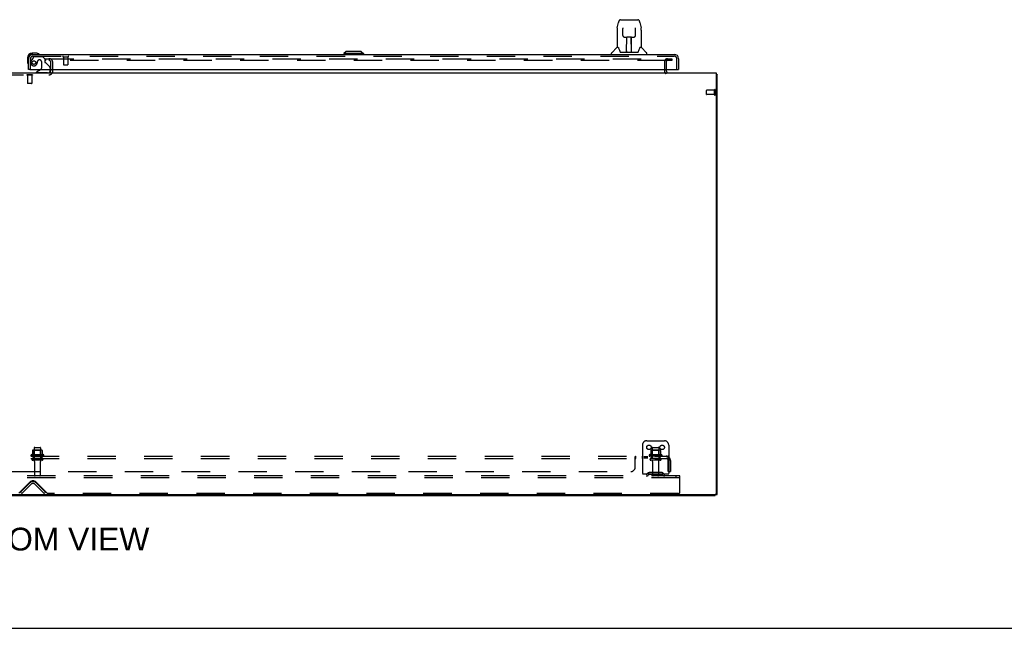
# Model space of a CAD drawing. Header units: inches. Extents: x 0 to 293, y 0 to 190.
# Tile 4 of 30: x 90 to 146, y 0 to 35. Entities that reach past the tile are written whole.
import ezdxf

# ---------------------------------------------------------------- set-up
doc = ezdxf.new("R2010")
doc.units = ezdxf.units.IN
doc.header["$LTSCALE"] = 16.12069
doc.header["$MEASUREMENT"] = 0
doc.linetypes.add('HIDDEN', pattern=[0.2, 0.1, -0.1])
doc.layers.get('0').update_dxf_attribs({"linetype": 'CONTINUOUS'})
for name, color, linetype in [('DEFAULT_2', 8, 'HIDDEN'), ('DIMENSIONS', 7, 'CONTINUOUS'), ('MAIN_RH_DOOR_ASSEMBLY', 7, 'CONTINUOUS'), ('SUBPANEL', 7, 'CONTINUOUS')]:
    doc.layers.add(name, color=color, linetype=linetype)
doc.styles.get("Standard").update_dxf_attribs({"font": 'arial.ttf'})

msp = doc.modelspace()

# ---------------------------------------------------------------- linework, layer by layer
at = {"color": 7, "linetype": 'Continuous'}
for p, q in [((51.815, 31.549), (129.461, 31.549)), ((91.659, 31.692), (91.659, 31.753)), ((129.461, 31.549), (129.461, 7.653)), ((129.513, 31.445), (129.461, 31.445)), ((129.513, 7.601), (129.513, 31.445)), ((51.867, 7.549), (129.409, 7.549)), ((51.878, 7.601), (129.513, 7.601)), ((90.638, 7.549), (90.638, 7.601)), ((129.409, 7.549), (129.409, 7.601)), ((0, 0), (293.103, 0))]:
    msp.add_line(p, q, dxfattribs=at)
msp.add_lwpolyline([(129.461, 31.465), (129.462, 31.465), (129.466, 31.464), (129.47, 31.463), (129.474, 31.462), (129.478, 31.461), (129.482, 31.46), (129.486, 31.46), (129.489, 31.459), (129.493, 31.458), (129.496, 31.458), (129.499, 31.457), (129.502, 31.456), (129.504, 31.455), (129.506, 31.454), (129.508, 31.453), (129.51, 31.452), (129.511, 31.451), (129.512, 31.45), (129.513, 31.448), (129.513, 31.447), (129.513, 31.445)], dxfattribs=at)
for centre, radius, start, end in [((91.544, 31.664), 0.115, 270, 295.2502), ((126.76, 31.692), 0.142, 180, 270), ((129.409, 7.653), 0.052, 270, 360)]:
    msp.add_arc(centre, radius, start, end, dxfattribs=at)
at = {"color": 3, "linetype": 'Continuous'}
msp.add_arc((91.544, 31.664), 0.115, 295.2502, 360, dxfattribs=at)
at = {"layer": 'DEFAULT_2', "color": 8, "linetype": 'HIDDEN'}
for p, q in [((91.347, 32.362), (91.347, 32.258)), ((91.347, 32.362), (126.597, 32.362)), ((91.365, 32.258), (91.347, 32.258)), ((126.597, 32.258), (91.365, 32.258)), ((91.659, 31.753), (91.659, 32.143)), ((91.763, 31.664), (91.763, 32.143)), ((126.513, 32.176), (126.513, 31.692)), ((126.617, 32.176), (126.617, 31.692)), ((126.625, 32.362), (126.93, 32.362)), ((126.93, 32.258), (126.625, 32.258)), ((126.93, 32.362), (126.93, 32.258)), ((88.482, 31.445), (91.544, 31.445)), ((90.279, 31.449), (90.279, 31.431)), ((90.616, 31.449), (90.279, 31.449)), ((90.616, 31.431), (90.279, 31.431)), ((90.323, 31.431), (90.323, 30.959)), ((90.571, 31.431), (90.571, 30.959)), ((90.616, 31.449), (90.616, 31.431)), ((91.659, 31.664), (91.659, 31.692)), ((90.333, 30.949), (90.323, 30.959)), ((90.571, 30.959), (90.323, 30.959)), ((90.561, 30.949), (90.333, 30.949)), ((90.561, 30.949), (90.571, 30.959)), ((128.909, 30.331), (128.909, 30.559)), ((129.366, 30.569), (128.919, 30.569)), ((129.366, 30.321), (128.919, 30.321)), ((129.366, 30.303), (129.366, 30.587)), ((129.409, 30.303), (129.409, 30.587)), ((125.513, 10.653), (126.513, 10.653)), ((90.611, 10.104), (90.611, 9.876)), ((91.144, 10.114), (90.633, 10.114)), ((90.705, 10.094), (90.685, 10.114)), ((90.705, 10.248), (90.705, 9.653)), ((91.072, 10.094), (90.705, 10.094)), ((90.705, 9.798), (90.705, 10.094)), ((90.735, 10.278), (91.041, 10.278)), ((91.071, 10.248), (91.071, 9.653)), ((91.072, 10.094), (91.092, 10.114)), ((91.072, 9.798), (91.072, 10.094)), ((91.166, 10.104), (91.166, 9.876)), ((125.263, 10.403), (125.263, 8.653)), ((125.736, 10.104), (125.736, 9.876)), ((126.269, 10.114), (125.758, 10.114)), ((125.83, 10.094), (125.81, 10.114)), ((125.83, 10.248), (125.83, 9.653)), ((126.197, 10.094), (125.83, 10.094)), ((125.83, 9.798), (125.83, 10.094)), ((125.86, 10.278), (126.166, 10.278)), ((126.196, 10.248), (126.196, 9.653)), ((126.197, 10.094), (126.217, 10.114)), ((126.197, 9.798), (126.197, 10.094)), ((126.291, 10.104), (126.291, 9.876)), ((126.763, 10.403), (126.763, 8.653)), ((91.244, 9.848), (90.533, 9.848)), ((91.223, 9.778), (90.554, 9.778)), ((91.153, 9.653), (90.624, 9.653)), ((91.153, 9.547), (90.624, 9.547)), ((90.705, 9.798), (90.685, 9.778)), ((91.072, 9.798), (90.705, 9.798)), ((91.072, 9.798), (91.092, 9.778)), ((126.369, 9.848), (125.658, 9.848)), ((126.348, 9.778), (125.679, 9.778)), ((126.278, 9.653), (125.749, 9.653)), ((126.278, 9.547), (125.749, 9.547)), ((125.83, 9.798), (125.81, 9.778)), ((126.197, 9.798), (125.83, 9.798)), ((126.197, 9.798), (126.217, 9.778)), ((90.722, 9.485), (90.722, 8.683)), ((91.054, 9.485), (91.054, 8.683)), ((125.847, 9.485), (125.847, 8.683)), ((126.179, 9.485), (126.179, 8.683)), ((127.388, 8.653), (54.388, 8.653)), ((127.388, 8.549), (54.388, 8.549)), ((126.763, 8.757), (125.263, 8.757)), ((125.606, 8.826), (125.538, 8.777)), ((125.667, 8.742), (125.599, 8.693)), ((126.354, 8.847), (125.673, 8.847)), ((126.354, 8.743), (125.673, 8.743)), ((125.838, 8.847), (125.838, 8.743)), ((126.188, 8.847), (126.188, 8.743)), ((126.36, 8.742), (126.428, 8.693)), ((126.421, 8.826), (126.488, 8.777)), ((127.178, 8.549), (127.178, 8.653)), ((127.388, 8.549), (127.388, 8.653)), ((127.388, 7.716), (127.388, 8.549)), ((89.832, 7.672), (90.462, 8.302)), ((89.931, 7.727), (90.464, 8.26)), ((90.005, 7.653), (90.538, 8.186)), ((91.272, 7.653), (90.739, 8.186)), ((90.813, 8.26), (91.346, 7.727)), ((90.815, 8.302), (91.445, 7.672)), ((90.005, 7.653), (89.931, 7.727)), ((91.272, 7.653), (91.346, 7.727)), ((127.326, 7.653), (91.489, 7.653))]:
    msp.add_line(p, q, dxfattribs=at)
for centre in [(125.638, 10.278), (126.388, 10.278)]:
    msp.add_circle(centre, 0.128, dxfattribs=at)
for centre, radius, start, end in [((91.544, 32.143), 0.219, 0, 90), ((91.544, 32.143), 0.115, 0, 90), ((126.7, 32.176), 0.186, 90, 180), ((126.7, 32.176), 0.0823, 90, 180), ((91.544, 31.664), 0.219, 270, 360), ((126.76, 31.692), 0.246, 180, 229.0345), ((128.919, 30.559), 0.01, 90, 180), ((128.919, 30.331), 0.01, 180, 270), ((129.388, 30.587), 0.0215, 360, 180), ((129.388, 30.303), 0.0215, 180, 0), ((125.513, 10.403), 0.25, 90, 180), ((126.513, 10.403), 0.25, 0, 90), ((90.621, 10.104), 0.01, 95.1938, 180), ((90.633, 9.973), 0.141, 90, 95.2081), ((90.735, 10.248), 0.03, 90, 180), ((91.041, 10.248), 0.03, 0, 90), ((91.144, 9.973), 0.141, 84.7919, 90), ((91.156, 10.104), 0.01, 0, 84.8062), ((125.746, 10.104), 0.01, 95.1938, 180), ((125.758, 9.973), 0.141, 90, 95.2081), ((125.86, 10.248), 0.03, 90, 180), ((126.166, 10.248), 0.03, 0, 90), ((126.269, 9.973), 0.141, 84.7919, 90), ((126.281, 10.104), 0.01, 0, 84.8062), ((90.554, 9.817), 0.0384, 124.4497, 270), ((90.888, 9.248), 0.698, 113.9679, 120.6631), ((90.624, 9.6), 0.053, 90, 270), ((90.601, 9.895), 0.01, 293.9679, 360), ((90.66, 9.485), 0.0625, 0, 90), ((91.117, 9.485), 0.0625, 90, 180), ((91.153, 9.6), 0.053, 270, 90), ((91.176, 9.895), 0.01, 180, 246.0321), ((90.888, 9.248), 0.698, 59.3369, 66.0321), ((91.223, 9.817), 0.0384, 270, 55.5503), ((125.679, 9.817), 0.0384, 124.4497, 270), ((126.013, 9.248), 0.698, 113.9679, 120.6631), ((125.749, 9.6), 0.053, 90, 270), ((125.726, 9.895), 0.01, 293.9679, 360), ((125.785, 9.485), 0.0625, 0, 90), ((126.242, 9.485), 0.0625, 90, 180), ((126.278, 9.6), 0.053, 270, 90), ((126.301, 9.895), 0.01, 180, 246.0321), ((126.013, 9.248), 0.698, 59.3369, 66.0321), ((126.348, 9.817), 0.0384, 270, 55.5503), ((90.752, 8.683), 0.03, 180, 270), ((91.024, 8.683), 0.03, 270, 360), ((125.478, 8.861), 0.104, 270, 305.7539), ((125.478, 8.861), 0.208, 270, 305.7539), ((125.673, 8.733), 0.114, 90, 125.7539), ((125.673, 8.733), 0.01, 90, 125.7539), ((125.877, 8.683), 0.03, 180, 270), ((126.149, 8.683), 0.03, 270, 360), ((126.354, 8.733), 0.114, 54.2461, 90), ((126.354, 8.733), 0.01, 54.2461, 90), ((126.549, 8.861), 0.208, 234.2461, 270), ((126.549, 8.861), 0.104, 234.2461, 270), ((90.638, 8.125), 0.25, 45, 135), ((90.638, 8.086), 0.246, 45, 135), ((90.638, 8.086), 0.142, 45, 135), ((91.489, 7.716), 0.0625, 225, 270), ((127.326, 7.716), 0.0625, 270, 360)]:
    msp.add_arc(centre, radius, start, end, dxfattribs=at)
at = {"layer": 'MAIN_RH_DOOR_ASSEMBLY', "color": 7, "linetype": 'Continuous'}
for p, q in [((123.84, 34.116), (123.905, 34.421)), ((124.029, 34.576), (124.998, 34.576)), ((124.115, 34.576), (124.114, 34.576)), ((124.998, 34.576), (124.998, 34.576)), ((125.122, 34.421), (125.187, 34.116)), ((123.824, 33.973), (123.824, 33.001)), ((124.147, 34.064), (124.127, 34.064)), ((124.146, 34.1), (124.146, 34.097)), ((124.146, 34.097), (124.146, 34.092)), ((124.146, 34.092), (124.147, 34.074)), ((124.154, 33.67), (124.147, 34.074)), ((124.226, 33.592), (124.233, 33.592)), ((124.234, 33.592), (124.354, 33.592)), ((124.364, 32.746), (124.379, 33.593)), ((124.372, 33.177), (124.372, 33.592)), ((124.39, 33.593), (124.636, 33.593)), ((124.639, 32.726), (124.624, 33.593)), ((124.63, 33.593), (124.63, 33.537)), ((124.655, 32.726), (124.655, 33.592)), ((124.673, 33.592), (124.793, 33.592)), ((124.873, 33.67), (124.88, 34.074)), ((124.88, 34.093), (124.881, 34.097)), ((124.88, 34.074), (124.88, 34.093)), ((124.9, 34.064), (124.88, 34.064)), ((125.193, 34.085), (125.187, 34.116)), ((125.202, 33.972), (125.202, 33.001)), ((124.378, 33.537), (124.372, 33.537)), ((124.375, 33.367), (124.372, 33.367)), ((124.375, 33.356), (124.372, 33.356)), ((124.625, 33.537), (124.655, 33.537)), ((124.655, 33.367), (124.628, 33.367)), ((124.655, 33.356), (124.628, 33.356)), ((124.632, 33.127), (124.655, 33.127)), ((124.655, 33.123), (124.632, 33.123)), ((90.848, 32.667), (90.591, 32.667)), ((90.635, 32.607), (90.591, 32.607)), ((90.886, 32.665), (90.848, 32.667)), ((90.983, 32.621), (90.977, 32.622)), ((108.424, 32.765), (108.305, 32.647)), ((109.409, 32.647), (108.305, 32.647)), ((108.305, 32.647), (108.305, 32.607)), ((109.291, 32.765), (108.424, 32.765)), ((109.29, 32.765), (109.408, 32.647)), ((109.291, 32.765), (109.409, 32.647)), ((109.408, 32.647), (109.408, 32.607)), ((109.409, 32.647), (109.409, 32.607)), ((123.509, 32.607), (123.509, 32.67)), ((123.819, 32.995), (123.521, 32.698)), ((123.897, 33.001), (123.824, 33.001)), ((123.894, 33.001), (123.9, 32.992)), ((123.96, 32.837), (123.975, 32.789)), ((123.975, 32.789), (123.977, 32.781)), ((123.992, 32.749), (123.998, 32.742)), ((124.028, 32.726), (124.999, 32.726)), ((124.365, 32.798), (124.365, 32.772)), ((124.372, 32.726), (124.372, 32.73)), ((124.639, 32.772), (124.638, 32.798)), ((125.049, 32.781), (125.052, 32.789)), ((125.127, 32.991), (125.132, 33)), ((125.202, 33.001), (125.129, 33.001)), ((125.208, 32.995), (125.506, 32.698)), ((125.517, 32.607), (125.517, 32.67)), ((90.328, 32.404), (90.328, 32.148)), ((90.328, 32.148), (90.331, 32.11)), ((90.373, 32.019), (90.375, 32.013)), ((90.388, 32.404), (90.388, 32.361)), ((90.45, 31.753), (90.388, 31.753)), ((91.069, 31.726), (90.83, 31.588)), ((90.83, 31.549), (90.83, 31.588)), ((91.617, 31.753), (91.617, 31.706)), ((127.264, 31.753), (127.326, 31.753))]:
    msp.add_line(p, q, dxfattribs=at)
at = {"layer": 'MAIN_RH_DOOR_ASSEMBLY', "color": 3, "linetype": 'Continuous'}
for p, q in [((90.635, 32.607), (127.079, 32.607)), ((90.388, 31.753), (90.388, 32.361)), ((127.326, 32.361), (127.326, 31.753)), ((90.45, 31.753), (127.264, 31.753))]:
    msp.add_line(p, q, dxfattribs=at)
at = {"layer": 'MAIN_RH_DOOR_ASSEMBLY', "color": 8, "linetype": 'HIDDEN'}
for p, q in [((90.635, 32.503), (127.079, 32.503)), ((90.733, 32.482), (91.184, 32.482)), ((91.31, 32.356), (91.184, 32.482)), ((92.35, 32.46), (92.634, 32.46)), ((92.368, 32.46), (92.368, 32.013)), ((92.616, 32.46), (92.616, 32.013)), ((90.492, 31.753), (90.492, 32.361)), ((90.668, 32.449), (90.567, 32.305)), ((90.889, 32.204), (90.889, 32.192)), ((91.02, 32.29), (90.987, 32.29)), ((91.118, 32.192), (91.118, 31.813)), ((91.31, 32.356), (91.31, 32.177)), ((91.369, 32.119), (91.588, 31.9)), ((92.378, 32.003), (92.606, 32.003)), ((127.222, 31.753), (127.222, 32.361)), ((91.46, 31.549), (90.83, 31.549)), ((91.617, 31.829), (91.617, 31.753))]:
    msp.add_line(p, q, dxfattribs=at)
at = {"layer": 'MAIN_RH_DOOR_ASSEMBLY', "color": 7, "linetype": 'Continuous'}
for points in [[(124.029, 34.576), (124.025, 34.576), (124.009, 34.574), (123.994, 34.569), (123.981, 34.563), (123.968, 34.554), (123.957, 34.544), (123.948, 34.533), (123.94, 34.52), (123.932, 34.507), (123.926, 34.492), (123.919, 34.476), (123.914, 34.457), (123.908, 34.436), (123.905, 34.421)], [(125.099, 34.498), (125.093, 34.511), (125.086, 34.523), (125.079, 34.533), (125.07, 34.543), (125.061, 34.552), (125.05, 34.56), (125.039, 34.567), (125.026, 34.572), (125.013, 34.575), (124.998, 34.576)], [(125.122, 34.421), (125.119, 34.434), (125.115, 34.453), (125.11, 34.469), (125.104, 34.485), (125.099, 34.498)], [(123.84, 34.116), (123.834, 34.084), (123.828, 34.042), (123.825, 34), (123.824, 33.973)], [(124.146, 34.105), (124.146, 34.105), (124.146, 34.105), (124.146, 34.104), (124.146, 34.104), (124.146, 34.103), (124.146, 34.102), (124.146, 34.1)], [(124.154, 33.67), (124.155, 33.658), (124.158, 33.645), (124.164, 33.633), (124.171, 33.622), (124.18, 33.612), (124.19, 33.604), (124.202, 33.598), (124.214, 33.594), (124.226, 33.592)], [(124.354, 33.592), (124.357, 33.592), (124.366, 33.592), (124.375, 33.592)], [(124.375, 33.592), (124.384, 33.593), (124.39, 33.593)], [(124.636, 33.593), (124.645, 33.593), (124.653, 33.592)], [(124.653, 33.592), (124.662, 33.592), (124.67, 33.592), (124.673, 33.592)], [(124.794, 33.592), (124.802, 33.592), (124.815, 33.595), (124.827, 33.599), (124.838, 33.605), (124.848, 33.613), (124.857, 33.623), (124.864, 33.634), (124.869, 33.646), (124.872, 33.659), (124.873, 33.67)], [(124.881, 34.097), (124.881, 34.1), (124.881, 34.102), (124.881, 34.103), (124.881, 34.104), (124.881, 34.104), (124.881, 34.105)], [(125.202, 33.972), (125.202, 34), (125.199, 34.043), (125.193, 34.085)], [(123.9, 32.992), (123.913, 32.964), (123.928, 32.928), (123.944, 32.886), (123.96, 32.837)], [(123.977, 32.781), (123.982, 32.768), (123.987, 32.758), (123.992, 32.749)], [(123.998, 32.742), (124.003, 32.735), (124.01, 32.73), (124.018, 32.727), (124.026, 32.726), (124.027, 32.726)], [(125, 32.726), (125.001, 32.726), (125.009, 32.727), (125.016, 32.73), (125.023, 32.735)], [(125.023, 32.735), (125.029, 32.741), (125.034, 32.749)], [(125.034, 32.749), (125.04, 32.757), (125.044, 32.768), (125.049, 32.781)], [(125.052, 32.789), (125.066, 32.835), (125.082, 32.883), (125.098, 32.926), (125.113, 32.962), (125.127, 32.991)]]:
    msp.add_lwpolyline(points, dxfattribs=at)
at = {"layer": 'MAIN_RH_DOOR_ASSEMBLY', "color": 8, "linetype": 'HIDDEN'}
msp.add_circle((90.692, 32.14), 0.101, dxfattribs=at)
at = {"layer": 'MAIN_RH_DOOR_ASSEMBLY', "color": 7, "linetype": 'Continuous'}
for centre, radius, start, end in [((90.591, 32.404), 0.263, 90, 180), ((90.591, 32.404), 0.203, 90, 180), ((90.848, 32.417), 0.25, 59.1101, 90), ((90.968, 32.622), 0.015, 270, 353.6204), ((90.968, 32.619), 0.015, 6.3796, 59.1101), ((123.549, 32.67), 0.0394, 135, 180), ((123.833, 32.982), 0.0197, 97.5, 135), ((124.384, 32.745), 0.0197, 179, 269.9232), ((124.619, 32.745), 0.0197, 270.0771, 1), ((125.194, 32.982), 0.0197, 45, 82.5), ((125.478, 32.67), 0.0394, 0, 45), ((90.578, 32.148), 0.25, 180, 210.8899), ((90.377, 32.027), 0.015, 210.8899, 263.6204), ((90.373, 32.027), 0.015, 276.3796, 360), ((91.018, 31.813), 0.1, 300.092, 323.4532), ((91.46, 31.706), 0.157, 270, 280.1104), ((91.46, 31.706), 0.157, 291.3822, 360)]:
    msp.add_arc(centre, radius, start, end, dxfattribs=at)
at = {"layer": 'MAIN_RH_DOOR_ASSEMBLY', "color": 3, "linetype": 'Continuous'}
for centre, start, end in [((90.635, 32.361), 90, 180), ((127.079, 32.361), 0, 90)]:
    msp.add_arc(centre, 0.246, start, end, dxfattribs=at)
at = {"layer": 'MAIN_RH_DOOR_ASSEMBLY', "color": 8, "linetype": 'HIDDEN'}
for centre, radius, start, end in [((90.635, 32.361), 0.142, 90, 180), ((90.733, 32.403), 0.079, 90, 144.9), ((92.35, 32.482), 0.0215, 90, 270), ((92.634, 32.482), 0.0215, 270, 90), ((127.079, 32.361), 0.142, 0, 90), ((90.692, 32.14), 0.187, 163.1561, 342.1518), ((90.883, 32.083), 0.386, 144.9, 163.1561), ((90.497, 32.204), 0.393, 342.0702, 358.3397), ((90.987, 32.192), 0.098, 90, 180), ((91.02, 32.192), 0.098, 0, 90), ((91.349, 32.177), 0.039, 180, 248.3904), ((91.298, 32.048), 0.1, 45, 68.3904), ((91.517, 31.829), 0.1, 0, 45), ((92.378, 32.013), 0.01, 180, 270), ((92.606, 32.013), 0.01, 270, 360), ((91.018, 31.813), 0.1, 323.4532, 360), ((91.46, 31.706), 0.157, 280.1104, 291.3822)]:
    msp.add_arc(centre, radius, start, end, dxfattribs=at)
at = {"layer": 'MAIN_RH_DOOR_ASSEMBLY', "color": 7, "linetype": 'Continuous'}
for centre, major_axis, start_param, end_param in [((124.364, 32.765), (0, 0.0394), -2.940151, -2.835574), ((124.639, 32.765), (0.0394, 0), -1.876815, -1.570796)]:
    msp.add_ellipse(centre, major_axis=major_axis, ratio=1, start_param=start_param, end_param=end_param, dxfattribs=at)
at = {"layer": 'SUBPANEL', "color": 8, "linetype": 'HIDDEN'}
for p, q in [((55.045, 9.778), (126.732, 9.778)), ((55.045, 9.653), (126.732, 9.653)), ((90.638, 9.778), (90.638, 9.653)), ((91.138, 9.778), (91.138, 9.653)), ((124.857, 9.153), (124.857, 9.725)), ((124.862, 9.733), (124.864, 9.736)), ((124.881, 9.772), (124.883, 9.774)), ((124.891, 9.653), (124.893, 9.653)), ((124.893, 9.653), (124.893, 9.778)), ((125.254, 9.778), (125.254, 9.653)), ((125.256, 9.778), (125.256, 9.653)), ((125.365, 9.778), (125.365, 9.653)), ((125.391, 9.778), (125.391, 9.653)), ((125.433, 9.778), (125.433, 9.653)), ((125.506, 9.778), (125.506, 9.653)), ((125.526, 9.778), (125.526, 9.653)), ((125.535, 9.778), (125.535, 9.653)), ((125.763, 9.778), (125.763, 9.653)), ((126.263, 9.778), (126.263, 9.653)), ((126.771, 9.725), (126.691, 9.628)), ((126.712, 9.653), (126.712, 9.654)), ((126.732, 9.653), (126.732, 9.778)), ((126.732, 9.71), (126.732, 9.713)), ((126.732, 8.903), (126.732, 9.541)), ((126.857, 9.541), (126.857, 8.903)), ((57.17, 8.903), (124.607, 8.903)), ((126.732, 8.903), (126.857, 8.903))]:
    msp.add_line(p, q, dxfattribs=at)
for points in [[(124.857, 9.725), (124.859, 9.727), (124.861, 9.73), (124.862, 9.733)], [(124.857, 9.628), (124.859, 9.628), (124.861, 9.627), (124.863, 9.628), (124.865, 9.628), (124.866, 9.629), (124.868, 9.629), (124.87, 9.631), (124.871, 9.632), (124.873, 9.634), (124.874, 9.635)], [(124.857, 9.628), (124.859, 9.628), (124.861, 9.627), (124.863, 9.628), (124.865, 9.628), (124.866, 9.629)], [(124.864, 9.736), (124.866, 9.74), (124.868, 9.744), (124.871, 9.752)], [(124.868, 9.629), (124.87, 9.631), (124.871, 9.632), (124.873, 9.634), (124.874, 9.635), (124.876, 9.637), (124.877, 9.639), (124.88, 9.643)], [(124.871, 9.752), (124.873, 9.756), (124.874, 9.759)], [(124.874, 9.759), (124.876, 9.763), (124.878, 9.766), (124.879, 9.769)], [(124.879, 9.769), (124.881, 9.772), (124.883, 9.774), (124.885, 9.776), (124.887, 9.777), (124.889, 9.778), (124.891, 9.778), (124.893, 9.778)], [(124.88, 9.643), (124.881, 9.646), (124.883, 9.647), (124.885, 9.649), (124.886, 9.651), (124.888, 9.652)], [(124.883, 9.647), (124.885, 9.649), (124.886, 9.651), (124.888, 9.652), (124.889, 9.653), (124.891, 9.653), (124.893, 9.653)], [(124.885, 9.776), (124.887, 9.777), (124.889, 9.778), (124.891, 9.778), (124.893, 9.778)], [(126.691, 9.628), (126.692, 9.628), (126.693, 9.627), (126.694, 9.628), (126.695, 9.628), (126.696, 9.629), (126.698, 9.629), (126.699, 9.631), (126.701, 9.632), (126.703, 9.634), (126.705, 9.635), (126.707, 9.637), (126.709, 9.639), (126.711, 9.641), (126.713, 9.643), (126.716, 9.646), (126.718, 9.647), (126.721, 9.649), (126.724, 9.651), (126.726, 9.652), (126.728, 9.653), (126.73, 9.653), (126.732, 9.653)], [(126.732, 9.713), (126.732, 9.713), (126.732, 9.713), (126.732, 9.713), (126.732, 9.713), (126.732, 9.712), (126.732, 9.712), (126.732, 9.711), (126.732, 9.711), (126.732, 9.71), (126.732, 9.709), (126.732, 9.709), (126.731, 9.708), (126.731, 9.707), (126.731, 9.706), (126.731, 9.706), (126.731, 9.705), (126.731, 9.704), (126.731, 9.703), (126.73, 9.702), (126.73, 9.702), (126.73, 9.701), (126.73, 9.7), (126.73, 9.699), (126.729, 9.699), (126.729, 9.698), (126.729, 9.697), (126.729, 9.696), (126.729, 9.695), (126.728, 9.694), (126.728, 9.694), (126.728, 9.693), (126.728, 9.692), (126.727, 9.691), (126.727, 9.69), (126.727, 9.689), (126.727, 9.688), (126.726, 9.688), (126.726, 9.687), (126.726, 9.686), (126.725, 9.685), (126.725, 9.684), (126.725, 9.683), (126.724, 9.682), (126.724, 9.681), (126.724, 9.68), (126.723, 9.679), (126.723, 9.678), (126.723, 9.677), (126.722, 9.676), (126.722, 9.675), (126.721, 9.674), (126.721, 9.673), (126.721, 9.672), (126.72, 9.671), (126.72, 9.67), (126.719, 9.669), (126.719, 9.668), (126.719, 9.667), (126.718, 9.666), (126.718, 9.665), (126.717, 9.665), (126.717, 9.664), (126.716, 9.663), (126.716, 9.662), (126.716, 9.661), (126.715, 9.66), (126.715, 9.659), (126.714, 9.659), (126.714, 9.658), (126.714, 9.657), (126.713, 9.656), (126.713, 9.656), (126.712, 9.655), (126.712, 9.654), (126.712, 9.653), (126.711, 9.653), (126.711, 9.652), (126.71, 9.652), (126.71, 9.651), (126.71, 9.65), (126.71, 9.65), (126.709, 9.65), (126.709, 9.65), (126.709, 9.649)], [(126.709, 9.649), (126.709, 9.649), (126.709, 9.65), (126.709, 9.65), (126.71, 9.65), (126.71, 9.651), (126.71, 9.651), (126.711, 9.651), (126.711, 9.652), (126.711, 9.652), (126.712, 9.653)], [(126.756, 9.748), (126.753, 9.756), (126.751, 9.759), (126.749, 9.763), (126.748, 9.766), (126.746, 9.769), (126.744, 9.772), (126.742, 9.774), (126.74, 9.776), (126.738, 9.777), (126.736, 9.778), (126.734, 9.778), (126.732, 9.778)], [(126.771, 9.725), (126.768, 9.727), (126.766, 9.73), (126.764, 9.733), (126.762, 9.736), (126.76, 9.74), (126.758, 9.744), (126.756, 9.748)]]:
    msp.add_lwpolyline(points, dxfattribs=at)
for centre, radius, start, end in [((126.62, 9.541), 0.237, 0, 90), ((126.62, 9.541), 0.112, 0, 90), ((124.607, 9.153), 0.25, 270, 360)]:
    msp.add_arc(centre, radius, start, end, dxfattribs=at)

# ---------------------------------------------------------------- texts
at = {"layer": 'DIMENSIONS', "color": 2, "linetype": 'Continuous', "insert": (90.827, 5.714), "char_height": 1.2931, "width": 12.81566, "attachment_point": 2, "line_spacing_factor": 0.9}
msp.add_mtext('BOTTOM VIEW', dxfattribs=at)

doc.saveas('drawing.dxf')
